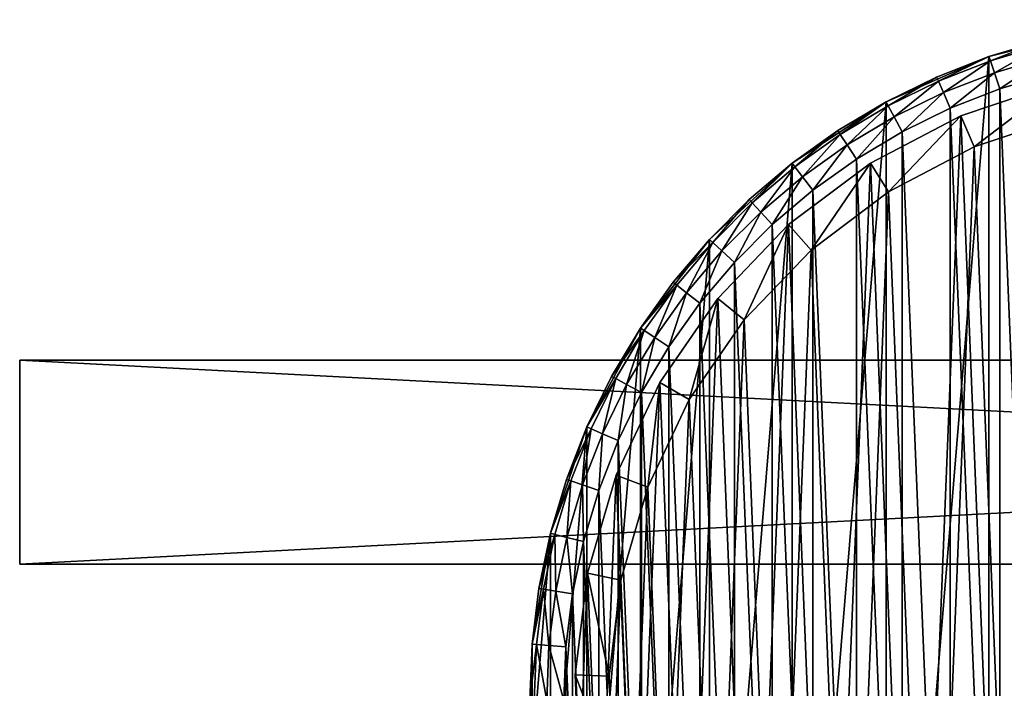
# Model space of a CAD drawing. Header units: millimetres. Extents: x 2 to 232, y 1 to 86.
# Tile 2 of 7: x 2 to 60, y 42 to 81. Entities that reach past the tile are written whole.
import ezdxf

# ---------------------------------------------------------------- set-up
doc = ezdxf.new("R2010")
doc.units = ezdxf.units.MM
doc.header["$LTSCALE"] = 25.4
doc.layers.get('0').update_dxf_attribs({"true_color": 0xff5454})

# ---------------------------------------------------------------- blocks, each defined once
blk = doc.blocks.new('PILLS-I-KINKIET-8265.STL')
at = {"color": 250, "true_color": 0x262626}
mesh = blk.add_polyface(dxfattribs=at)
corners = [(32.924, 50.667, 53), (31.837, 37.545, 53), (31.837, 44.151, 53), (32.924, 31.029, 53), (35.069, 56.916, 53), (35.069, 24.78, 53), (38.213, 62.726, 53), (38.213, 18.97, 53), (42.271, 67.939, 53), (42.271, 13.757, 53), (47.131, 72.414, 53), (47.131, 9.282, 53), (52.662, 76.027, 53), (52.662, 5.669, 53), (58.712, 78.681, 53), (58.712, 3.015, 53), (65.116, 80.302, 53), (65.116, 1.394, 53), (71.7, 80.848, 53), (71.7, 0.848, 53), (78.284, 80.302, 53), (78.284, 1.394, 53), (84.688, 78.681, 53), (84.688, 3.015, 53), (90.738, 76.027, 53), (90.738, 5.669, 53), (96.269, 72.414, 53), (96.269, 9.282, 53), (101.129, 67.939, 53), (101.129, 13.757, 53), (105.187, 62.726, 53), (105.187, 18.97, 53), (108.331, 56.916, 53), (108.331, 24.78, 53), (110.476, 50.667, 53), (110.476, 31.029, 53), (111.563, 44.151, 53), (111.563, 37.545, 53)]
mesh.append_faces([[corners[k] for k in face] for face in [(0, 1, 2), (35, 36, 37)]], dxfattribs={"vtx0": -1, "color": 250})
mesh.append_faces([[corners[k] for k in face] for face in [(1, 0, 3), (3, 4, 5), (5, 6, 7), (7, 8, 9), (9, 10, 11), (11, 12, 13), (13, 14, 15), (15, 16, 17), (17, 18, 19), (19, 20, 21), (21, 22, 23), (23, 24, 25), (25, 26, 27), (27, 28, 29), (29, 30, 31), (31, 32, 33), (33, 34, 35)]], dxfattribs={"vtx0": -1, "vtx1": -1, "color": 250})
mesh.append_faces([[corners[k] for k in face] for face in [(3, 0, 4), (5, 4, 6), (7, 6, 8), (9, 8, 10), (11, 10, 12), (13, 12, 14), (15, 14, 16), (17, 16, 18), (19, 18, 20), (21, 20, 22), (23, 22, 24), (25, 24, 26), (27, 26, 28), (29, 28, 30), (31, 30, 32), (33, 32, 34), (35, 34, 36)]], dxfattribs={"vtx0": -1, "vtx2": -1, "color": 250})
mesh = blk.add_polyface(dxfattribs=at)
corners = [(61.881, 79.624, 74.4), (65.116, 80.302, 53), (58.712, 78.681, 53)]
mesh.append_faces([[corners[k] for k in face] for face in [(0, 1, 2)]], dxfattribs={"color": 250})
mesh = blk.add_polyface(dxfattribs=at)
corners = [(61.881, 79.624, 74.4), (58.712, 78.681, 53), (58.712, 78.681, 74.4)]
mesh.append_faces([[corners[k] for k in face] for face in [(0, 1, 2)]], dxfattribs={"color": 250})
mesh = blk.add_polyface(dxfattribs=at)
corners = [(58.799, 78.427, 75.4), (61.881, 79.624, 74.4), (58.712, 78.681, 74.4), (61.946, 79.364, 75.4)]
mesh.append_faces([[corners[k] for k in face] for face in [(0, 1, 2), (1, 0, 3)]], dxfattribs={"vtx0": -1, "color": 250})
mesh = blk.add_polyface(dxfattribs=at)
corners = [(59.037, 77.735, 76.132), (61.946, 79.364, 75.4), (58.799, 78.427, 75.4), (62.126, 78.655, 76.132)]
mesh.append_faces([[corners[k] for k in face] for face in [(0, 1, 2), (1, 0, 3)]], dxfattribs={"vtx0": -1, "color": 250})
mesh = blk.add_polyface(dxfattribs=at)
corners = [(33.83, 37.71, 76.4), (33.83, 43.986, 76.4), (33.7, 40.848, 76.4), (34.218, 34.593, 76.4), (34.218, 47.103, 76.4), (34.863, 31.52, 76.4), (34.863, 50.176, 76.4), (35.759, 28.509, 76.4), (35.759, 53.187, 76.4), (36.901, 25.584, 76.4), (36.901, 56.112, 76.4), (38.28, 22.762, 76.4), (38.28, 58.934, 76.4), (39.888, 20.064, 76.4), (39.888, 61.632, 76.4), (41.713, 17.508, 76.4), (41.713, 64.188, 76.4), (43.742, 15.111, 76.4), (43.742, 66.585, 76.4), (45.963, 12.89, 76.4), (45.963, 68.806, 76.4), (48.36, 10.861, 76.4), (48.36, 70.835, 76.4), (50.916, 9.036, 76.4), (50.916, 72.66, 76.4), (53.614, 7.428, 76.4), (53.614, 74.268, 76.4), (56.436, 6.049, 76.4), (56.436, 75.647, 76.4), (59.361, 4.907, 76.4), (59.361, 76.789, 76.4), (62.372, 4.011, 76.4), (62.372, 77.685, 76.4), (65.445, 3.366, 76.4), (65.445, 78.33, 76.4), (68.562, 2.978, 76.4), (68.562, 78.718, 76.4), (71.7, 2.848, 76.4), (71.7, 78.848, 76.4), (74.838, 2.978, 76.4), (74.838, 78.718, 76.4), (77.955, 3.366, 76.4), (77.955, 78.33, 76.4), (81.028, 4.011, 76.4), (81.028, 77.685, 76.4), (84.039, 4.907, 76.4), (84.039, 76.789, 76.4), (86.964, 6.049, 76.4), (86.964, 75.647, 76.4), (89.786, 7.428, 76.4), (89.786, 74.268, 76.4), (92.484, 9.036, 76.4), (92.484, 72.66, 76.4), (95.04, 10.861, 76.4), (95.04, 70.835, 76.4), (97.437, 12.89, 76.4), (97.437, 68.806, 76.4), (99.658, 15.111, 76.4), (99.658, 66.585, 76.4), (101.687, 17.508, 76.4), (101.687, 64.188, 76.4), (103.512, 20.064, 76.4), (103.512, 61.632, 76.4), (105.12, 22.762, 76.4), (105.12, 58.934, 76.4), (106.499, 25.584, 76.4), (106.499, 56.112, 76.4), (107.641, 28.509, 76.4), (107.641, 53.187, 76.4), (108.537, 31.52, 76.4), (108.537, 50.176, 76.4), (109.182, 34.593, 76.4), (109.182, 47.103, 76.4), (109.57, 37.71, 76.4), (109.57, 43.986, 76.4), (109.7, 40.848, 76.4)]
mesh.append_faces([[corners[k] for k in face] for face in [(0, 1, 2), (74, 73, 75)]], dxfattribs={"vtx0": -1, "color": 250})
mesh.append_faces([[corners[k] for k in face] for face in [(1, 3, 4), (4, 5, 6), (6, 7, 8), (8, 9, 10), (10, 11, 12), (12, 13, 14), (14, 15, 16), (16, 17, 18), (18, 19, 20), (20, 21, 22), (22, 23, 24), (24, 25, 26), (26, 27, 28), (28, 29, 30), (30, 31, 32), (32, 33, 34), (34, 35, 36), (36, 37, 38), (38, 39, 40), (40, 41, 42), (42, 43, 44), (44, 45, 46), (46, 47, 48), (48, 49, 50), (50, 51, 52), (52, 53, 54), (54, 55, 56), (56, 57, 58), (58, 59, 60), (60, 61, 62), (62, 63, 64), (64, 65, 66), (66, 67, 68), (68, 69, 70), (70, 71, 72), (72, 73, 74)]], dxfattribs={"vtx0": -1, "vtx1": -1, "color": 250})
mesh.append_faces([[corners[k] for k in face] for face in [(1, 0, 3), (4, 3, 5), (6, 5, 7), (8, 7, 9), (10, 9, 11), (12, 11, 13), (14, 13, 15), (16, 15, 17), (18, 17, 19), (20, 19, 21), (22, 21, 23), (24, 23, 25), (26, 25, 27), (28, 27, 29), (30, 29, 31), (32, 31, 33), (34, 33, 35), (36, 35, 37), (38, 37, 39), (40, 39, 41), (42, 41, 43), (44, 43, 45), (46, 45, 47), (48, 47, 49), (50, 49, 51), (52, 51, 53), (54, 53, 55), (56, 55, 57), (58, 57, 59), (60, 59, 61), (62, 61, 63), (64, 63, 65), (66, 65, 67), (68, 67, 69), (70, 69, 71), (72, 71, 73)]], dxfattribs={"vtx0": -1, "vtx2": -1, "color": 250})
at = {"color": 7, "true_color": 0xffffff}
mesh = blk.add_polyface(dxfattribs=at)
corners = [(34.622, 36.346, 52.345), (35.105, 48.319, 52.345), (34.38, 42.352, 52.345), (35.825, 30.457, 52.345), (36.777, 54.092, 52.345), (37.956, 24.836, 52.345), (39.354, 59.523, 52.345), (40.962, 19.631, 52.345), (42.769, 64.47, 52.345), (44.763, 14.975, 52.345), (46.932, 68.805, 52.345), (49.262, 10.989, 52.345), (51.738, 72.416, 52.345), (54.343, 7.776, 52.345), (57.06, 75.209, 52.345), (59.872, 5.42, 52.345), (62.762, 77.113, 52.345), (65.709, 3.982, 52.345), (68.695, 78.077, 52.345), (71.7, 3.498, 52.345), (71.7, 78.198, 52.345), (77.691, 3.982, 52.345), (74.705, 78.077, 52.345), (80.638, 77.113, 52.345), (83.528, 5.42, 52.345), (86.34, 75.209, 52.345), (89.057, 7.776, 52.345), (91.662, 72.416, 52.345), (94.138, 10.989, 52.345), (96.468, 68.805, 52.345), (98.637, 14.975, 52.345), (100.631, 64.47, 52.345), (102.438, 19.631, 52.345), (104.046, 59.523, 52.345), (105.444, 24.836, 52.345), (106.623, 54.092, 52.345), (107.575, 30.457, 52.345), (108.295, 48.319, 52.345), (108.778, 36.346, 52.345), (109.02, 42.352, 52.345)]
mesh.append_faces([[corners[k] for k in face] for face in [(0, 1, 2), (37, 38, 39)]], dxfattribs={"vtx0": -1, "color": 7})
mesh.append_faces([[corners[k] for k in face] for face in [(1, 3, 4), (4, 5, 6), (6, 7, 8), (8, 9, 10), (10, 11, 12), (12, 13, 14), (14, 15, 16), (16, 17, 18), (18, 19, 20), (20, 21, 22), (22, 21, 23), (23, 24, 25), (25, 26, 27), (27, 28, 29), (29, 30, 31), (31, 32, 33), (33, 34, 35), (35, 36, 37)]], dxfattribs={"vtx0": -1, "vtx1": -1, "color": 7})
mesh.append_faces([[corners[k] for k in face] for face in [(1, 0, 3), (4, 3, 5), (6, 5, 7), (8, 7, 9), (10, 9, 11), (12, 11, 13), (14, 13, 15), (16, 15, 17), (18, 17, 19), (20, 19, 21), (23, 21, 24), (25, 24, 26), (27, 26, 28), (29, 28, 30), (31, 30, 32), (33, 32, 34), (35, 34, 36), (37, 36, 38)]], dxfattribs={"vtx0": -1, "vtx2": -1, "color": 7})
at = {"color": 250, "true_color": 0x262626}
mesh = blk.add_polyface(dxfattribs=at)
corners = [(55.632, 77.479, 74.4), (58.712, 78.681, 53), (52.662, 76.027, 53)]
mesh.append_faces([[corners[k] for k in face] for face in [(0, 1, 2)]], dxfattribs={"color": 250})
mesh = blk.add_polyface(dxfattribs=at)
corners = [(58.712, 78.681, 74.4), (58.712, 78.681, 53), (55.632, 77.479, 74.4)]
mesh.append_faces([[corners[k] for k in face] for face in [(0, 1, 2)]], dxfattribs={"color": 250})
mesh = blk.add_polyface(dxfattribs=at)
corners = [(55.74, 77.234, 75.4), (58.712, 78.681, 74.4), (55.632, 77.479, 74.4), (58.799, 78.427, 75.4)]
mesh.append_faces([[corners[k] for k in face] for face in [(0, 1, 2), (1, 0, 3)]], dxfattribs={"vtx0": -1, "color": 250})
mesh = blk.add_polyface(dxfattribs=at)
corners = [(56.034, 76.563, 76.132), (58.799, 78.427, 75.4), (55.74, 77.234, 75.4), (59.037, 77.735, 76.132)]
mesh.append_faces([[corners[k] for k in face] for face in [(0, 1, 2), (1, 0, 3)]], dxfattribs={"vtx0": -1, "color": 250})
mesh = blk.add_polyface(dxfattribs=at)
corners = [(59.361, 76.789, 76.4), (62.126, 78.655, 76.132), (59.037, 77.735, 76.132), (62.372, 77.685, 76.4)]
mesh.append_faces([[corners[k] for k in face] for face in [(0, 1, 2), (1, 0, 3)]], dxfattribs={"vtx0": -1, "color": 250})
mesh = blk.add_polyface(dxfattribs=at)
corners = [(56.436, 75.647, 76.4), (59.037, 77.735, 76.132), (56.034, 76.563, 76.132), (59.361, 76.789, 76.4)]
mesh.append_faces([[corners[k] for k in face] for face in [(0, 1, 2), (1, 0, 3)]], dxfattribs={"vtx0": -1, "color": 250})
mesh = blk.add_polyface(dxfattribs=at)
corners = [(55.632, 77.479, 74.4), (52.662, 76.027, 53), (52.662, 76.027, 74.4)]
mesh.append_faces([[corners[k] for k in face] for face in [(0, 1, 2)]], dxfattribs={"color": 250})
mesh = blk.add_polyface(dxfattribs=at)
corners = [(52.79, 75.791, 75.4), (55.632, 77.479, 74.4), (52.662, 76.027, 74.4), (55.74, 77.234, 75.4)]
mesh.append_faces([[corners[k] for k in face] for face in [(0, 1, 2), (1, 0, 3)]], dxfattribs={"vtx0": -1, "color": 250})
mesh = blk.add_polyface(dxfattribs=at)
corners = [(53.138, 75.147, 76.132), (55.74, 77.234, 75.4), (52.79, 75.791, 75.4), (56.034, 76.563, 76.132)]
mesh.append_faces([[corners[k] for k in face] for face in [(0, 1, 2), (1, 0, 3)]], dxfattribs={"vtx0": -1, "color": 250})
at = {"color": 7, "true_color": 0xffffff}
mesh = blk.add_polyface(dxfattribs=at)
corners = [(57.06, 75.209, 52.345), (62.762, 77.113, 47.7), (57.06, 75.209, 47.7), (62.762, 77.113, 52.345)]
mesh.append_faces([[corners[k] for k in face] for face in [(0, 1, 2), (1, 0, 3)]], dxfattribs={"vtx0": -1, "color": 7})
mesh = blk.add_polyface(dxfattribs=at)
corners = [(62.762, 77.113, 47.7), (57.844, 73.369, 45.7), (57.06, 75.209, 47.7), (63.24, 75.171, 45.7)]
mesh.append_faces([[corners[k] for k in face] for face in [(0, 1, 2), (1, 0, 3)]], dxfattribs={"vtx0": -1, "color": 7})
at = {"color": 250, "true_color": 0x262626}
mesh = blk.add_polyface(dxfattribs=at)
corners = [(53.614, 74.268, 76.4), (56.034, 76.563, 76.132), (53.138, 75.147, 76.132), (56.436, 75.647, 76.4)]
mesh.append_faces([[corners[k] for k in face] for face in [(0, 1, 2), (1, 0, 3)]], dxfattribs={"vtx0": -1, "color": 250})
at = {"color": 7, "true_color": 0xffffff}
mesh = blk.add_polyface(dxfattribs=at)
corners = [(37.064, 47.919, 45.7), (36.608, 36.587, 45.7), (36.379, 42.271, 45.7), (37.746, 31.013, 45.7), (38.647, 53.383, 45.7), (39.763, 25.694, 45.7), (41.086, 58.523, 45.7), (42.608, 20.767, 45.7), (44.318, 63.205, 45.7), (46.205, 16.36, 45.7), (48.259, 67.308, 45.7), (50.464, 12.588, 45.7), (52.807, 70.725, 45.7), (55.272, 9.547, 45.7), (57.844, 73.369, 45.7), (60.506, 7.317, 45.7), (63.24, 75.171, 45.7), (66.029, 5.956, 45.7), (68.856, 76.083, 45.7), (71.7, 5.498, 45.7), (71.7, 76.198, 45.7), (74.544, 76.083, 45.7), (77.371, 5.956, 45.7), (80.16, 75.171, 45.7), (82.894, 7.317, 45.7), (85.556, 73.369, 45.7), (88.128, 9.547, 45.7), (90.593, 70.725, 45.7), (92.936, 12.588, 45.7), (95.141, 67.308, 45.7), (97.195, 16.36, 45.7), (99.082, 63.205, 45.7), (100.792, 20.767, 45.7), (102.314, 58.523, 45.7), (103.637, 25.694, 45.7), (104.753, 53.383, 45.7), (105.654, 31.013, 45.7), (106.336, 47.919, 45.7), (106.792, 36.587, 45.7), (107.021, 42.271, 45.7)]
mesh.append_faces([[corners[k] for k in face] for face in [(0, 1, 2), (38, 37, 39)]], dxfattribs={"vtx0": -1, "color": 7})
mesh.append_faces([[corners[k] for k in face] for face in [(1, 0, 3), (3, 4, 5), (5, 6, 7), (7, 8, 9), (9, 10, 11), (11, 12, 13), (13, 14, 15), (15, 16, 17), (17, 18, 19), (19, 21, 22), (22, 23, 24), (24, 25, 26), (26, 27, 28), (28, 29, 30), (30, 31, 32), (32, 33, 34), (34, 35, 36), (36, 37, 38)]], dxfattribs={"vtx0": -1, "vtx1": -1, "color": 7})
mesh.append_faces([[corners[k] for k in face] for face in [(3, 0, 4), (5, 4, 6), (7, 6, 8), (9, 8, 10), (11, 10, 12), (13, 12, 14), (15, 14, 16), (17, 16, 18), (19, 18, 20), (19, 20, 21), (22, 21, 23), (24, 23, 25), (26, 25, 27), (28, 27, 29), (30, 29, 31), (32, 31, 33), (34, 33, 35), (36, 35, 37)]], dxfattribs={"vtx0": -1, "vtx2": -1, "color": 7})
at = {"color": 250, "true_color": 0x262626}
mesh = blk.add_polyface(dxfattribs=at)
corners = [(49.822, 74.335, 74.4), (52.662, 76.027, 53), (47.131, 72.414, 53)]
mesh.append_faces([[corners[k] for k in face] for face in [(0, 1, 2)]], dxfattribs={"color": 250})
mesh = blk.add_polyface(dxfattribs=at)
corners = [(52.662, 76.027, 74.4), (52.662, 76.027, 53), (49.822, 74.335, 74.4)]
mesh.append_faces([[corners[k] for k in face] for face in [(0, 1, 2)]], dxfattribs={"color": 250})
mesh = blk.add_polyface(dxfattribs=at)
corners = [(49.969, 74.11, 75.4), (52.662, 76.027, 74.4), (49.822, 74.335, 74.4), (52.79, 75.791, 75.4)]
mesh.append_faces([[corners[k] for k in face] for face in [(0, 1, 2), (1, 0, 3)]], dxfattribs={"vtx0": -1, "color": 250})
mesh = blk.add_polyface(dxfattribs=at)
corners = [(50.369, 73.497, 76.132), (52.79, 75.791, 75.4), (49.969, 74.11, 75.4), (53.138, 75.147, 76.132)]
mesh.append_faces([[corners[k] for k in face] for face in [(0, 1, 2), (1, 0, 3)]], dxfattribs={"vtx0": -1, "color": 250})
mesh = blk.add_polyface(dxfattribs=at)
corners = [(50.916, 72.66, 76.4), (53.138, 75.147, 76.132), (50.369, 73.497, 76.132), (53.614, 74.268, 76.4)]
mesh.append_faces([[corners[k] for k in face] for face in [(0, 1, 2), (1, 0, 3)]], dxfattribs={"vtx0": -1, "color": 250})
at = {"color": 7, "true_color": 0xffffff}
mesh = blk.add_polyface(dxfattribs=at)
corners = [(51.738, 72.416, 52.345), (57.06, 75.209, 47.7), (51.738, 72.416, 47.7), (57.06, 75.209, 52.345)]
mesh.append_faces([[corners[k] for k in face] for face in [(0, 1, 2), (1, 0, 3)]], dxfattribs={"vtx0": -1, "color": 7})
mesh = blk.add_polyface(dxfattribs=at)
corners = [(57.06, 75.209, 47.7), (52.807, 70.725, 45.7), (51.738, 72.416, 47.7), (57.844, 73.369, 45.7)]
mesh.append_faces([[corners[k] for k in face] for face in [(0, 1, 2), (1, 0, 3)]], dxfattribs={"vtx0": -1, "color": 7})
at = {"color": 250, "true_color": 0x262626}
mesh = blk.add_polyface(dxfattribs=at)
corners = [(49.822, 74.335, 74.4), (47.131, 72.414, 53), (47.131, 72.414, 74.4)]
mesh.append_faces([[corners[k] for k in face] for face in [(0, 1, 2)]], dxfattribs={"color": 250})
mesh = blk.add_polyface(dxfattribs=at)
corners = [(47.296, 72.202, 75.4), (49.822, 74.335, 74.4), (47.131, 72.414, 74.4), (49.969, 74.11, 75.4)]
mesh.append_faces([[corners[k] for k in face] for face in [(0, 1, 2), (1, 0, 3)]], dxfattribs={"vtx0": -1, "color": 250})
mesh = blk.add_polyface(dxfattribs=at)
corners = [(47.746, 71.624, 76.132), (49.969, 74.11, 75.4), (47.296, 72.202, 75.4), (50.369, 73.497, 76.132)]
mesh.append_faces([[corners[k] for k in face] for face in [(0, 1, 2), (1, 0, 3)]], dxfattribs={"vtx0": -1, "color": 250})
mesh = blk.add_polyface(dxfattribs=at)
corners = [(48.36, 70.835, 76.4), (50.369, 73.497, 76.132), (47.746, 71.624, 76.132), (50.916, 72.66, 76.4)]
mesh.append_faces([[corners[k] for k in face] for face in [(0, 1, 2), (1, 0, 3)]], dxfattribs={"vtx0": -1, "color": 250})
mesh = blk.add_polyface(dxfattribs=at)
corners = [(44.609, 70.277, 74.4), (47.131, 72.414, 53), (42.271, 67.939, 53)]
mesh.append_faces([[corners[k] for k in face] for face in [(0, 1, 2)]], dxfattribs={"color": 250})
mesh = blk.add_polyface(dxfattribs=at)
corners = [(47.131, 72.414, 74.4), (47.131, 72.414, 53), (44.609, 70.277, 74.4)]
mesh.append_faces([[corners[k] for k in face] for face in [(0, 1, 2)]], dxfattribs={"color": 250})
mesh = blk.add_polyface(dxfattribs=at)
corners = [(44.79, 70.08, 75.4), (47.131, 72.414, 74.4), (44.609, 70.277, 74.4), (47.296, 72.202, 75.4)]
mesh.append_faces([[corners[k] for k in face] for face in [(0, 1, 2), (1, 0, 3)]], dxfattribs={"vtx0": -1, "color": 250})
at = {"color": 7, "true_color": 0xffffff}
mesh = blk.add_polyface(dxfattribs=at)
corners = [(46.932, 68.805, 52.345), (51.738, 72.416, 47.7), (46.932, 68.805, 47.7), (51.738, 72.416, 52.345)]
mesh.append_faces([[corners[k] for k in face] for face in [(0, 1, 2), (1, 0, 3)]], dxfattribs={"vtx0": -1, "color": 7})
mesh = blk.add_polyface(dxfattribs=at)
corners = [(51.738, 72.416, 47.7), (48.259, 67.308, 45.7), (46.932, 68.805, 47.7), (52.807, 70.725, 45.7)]
mesh.append_faces([[corners[k] for k in face] for face in [(0, 1, 2), (1, 0, 3)]], dxfattribs={"vtx0": -1, "color": 7})
at = {"color": 250, "true_color": 0x262626}
mesh = blk.add_polyface(dxfattribs=at)
corners = [(45.286, 69.541, 76.132), (47.296, 72.202, 75.4), (44.79, 70.08, 75.4), (47.746, 71.624, 76.132)]
mesh.append_faces([[corners[k] for k in face] for face in [(0, 1, 2), (1, 0, 3)]], dxfattribs={"vtx0": -1, "color": 250})
mesh = blk.add_polyface(dxfattribs=at)
corners = [(45.963, 68.806, 76.4), (47.746, 71.624, 76.132), (45.286, 69.541, 76.132), (48.36, 70.835, 76.4)]
mesh.append_faces([[corners[k] for k in face] for face in [(0, 1, 2), (1, 0, 3)]], dxfattribs={"vtx0": -1, "color": 250})
mesh = blk.add_polyface(dxfattribs=at)
corners = [(44.609, 70.277, 74.4), (42.271, 67.939, 53), (42.271, 67.939, 74.4)]
mesh.append_faces([[corners[k] for k in face] for face in [(0, 1, 2)]], dxfattribs={"color": 250})
mesh = blk.add_polyface(dxfattribs=at)
corners = [(42.468, 67.758, 75.4), (44.609, 70.277, 74.4), (42.271, 67.939, 74.4), (44.79, 70.08, 75.4)]
mesh.append_faces([[corners[k] for k in face] for face in [(0, 1, 2), (1, 0, 3)]], dxfattribs={"vtx0": -1, "color": 250})
mesh = blk.add_polyface(dxfattribs=at)
corners = [(43.007, 67.262, 76.132), (44.79, 70.08, 75.4), (42.468, 67.758, 75.4), (45.286, 69.541, 76.132)]
mesh.append_faces([[corners[k] for k in face] for face in [(0, 1, 2), (1, 0, 3)]], dxfattribs={"vtx0": -1, "color": 250})
mesh = blk.add_polyface(dxfattribs=at)
corners = [(43.742, 66.585, 76.4), (45.286, 69.541, 76.132), (43.007, 67.262, 76.132), (45.963, 68.806, 76.4)]
mesh.append_faces([[corners[k] for k in face] for face in [(0, 1, 2), (1, 0, 3)]], dxfattribs={"vtx0": -1, "color": 250})
at = {"color": 7, "true_color": 0xffffff}
mesh = blk.add_polyface(dxfattribs=at)
corners = [(46.932, 68.805, 52.345), (42.769, 64.47, 47.7), (42.769, 64.47, 52.345), (46.932, 68.805, 47.7)]
mesh.append_faces([[corners[k] for k in face] for face in [(0, 1, 2), (1, 0, 3)]], dxfattribs={"vtx0": -1, "color": 7})
mesh = blk.add_polyface(dxfattribs=at)
corners = [(46.932, 68.805, 47.7), (44.318, 63.205, 45.7), (42.769, 64.47, 47.7), (48.259, 67.308, 45.7)]
mesh.append_faces([[corners[k] for k in face] for face in [(0, 1, 2), (1, 0, 3)]], dxfattribs={"vtx0": -1, "color": 7})
at = {"color": 250, "true_color": 0x262626}
mesh = blk.add_polyface(dxfattribs=at)
corners = [(42.271, 67.939, 53), (38.213, 62.726, 53), (40.134, 65.417, 74.4)]
mesh.append_faces([[corners[k] for k in face] for face in [(0, 1, 2)]], dxfattribs={"color": 250})
mesh = blk.add_polyface(dxfattribs=at)
corners = [(42.271, 67.939, 53), (40.134, 65.417, 74.4), (42.271, 67.939, 74.4)]
mesh.append_faces([[corners[k] for k in face] for face in [(0, 1, 2)]], dxfattribs={"color": 250})
mesh = blk.add_polyface(dxfattribs=at)
corners = [(42.468, 67.758, 75.4), (40.134, 65.417, 74.4), (40.346, 65.252, 75.4), (42.271, 67.939, 74.4)]
mesh.append_faces([[corners[k] for k in face] for face in [(0, 1, 2), (1, 0, 3)]], dxfattribs={"vtx0": -1, "color": 250})
mesh = blk.add_polyface(dxfattribs=at)
corners = [(40.924, 64.802, 76.132), (42.468, 67.758, 75.4), (40.346, 65.252, 75.4), (43.007, 67.262, 76.132)]
mesh.append_faces([[corners[k] for k in face] for face in [(0, 1, 2), (1, 0, 3)]], dxfattribs={"vtx0": -1, "color": 250})
mesh = blk.add_polyface(dxfattribs=at)
corners = [(41.713, 64.188, 76.4), (43.007, 67.262, 76.132), (40.924, 64.802, 76.132), (43.742, 66.585, 76.4)]
mesh.append_faces([[corners[k] for k in face] for face in [(0, 1, 2), (1, 0, 3)]], dxfattribs={"vtx0": -1, "color": 250})
mesh = blk.add_polyface(dxfattribs=at)
corners = [(40.134, 65.417, 74.4), (38.213, 62.726, 53), (38.213, 62.726, 74.4)]
mesh.append_faces([[corners[k] for k in face] for face in [(0, 1, 2)]], dxfattribs={"color": 250})
mesh = blk.add_polyface(dxfattribs=at)
corners = [(40.346, 65.252, 75.4), (38.213, 62.726, 74.4), (38.438, 62.579, 75.4), (40.134, 65.417, 74.4)]
mesh.append_faces([[corners[k] for k in face] for face in [(0, 1, 2), (1, 0, 3)]], dxfattribs={"vtx0": -1, "color": 250})
mesh = blk.add_polyface(dxfattribs=at)
corners = [(39.051, 62.179, 76.132), (40.346, 65.252, 75.4), (38.438, 62.579, 75.4), (40.924, 64.802, 76.132)]
mesh.append_faces([[corners[k] for k in face] for face in [(0, 1, 2), (1, 0, 3)]], dxfattribs={"vtx0": -1, "color": 250})
mesh = blk.add_polyface(dxfattribs=at)
corners = [(39.888, 61.632, 76.4), (40.924, 64.802, 76.132), (39.051, 62.179, 76.132), (41.713, 64.188, 76.4)]
mesh.append_faces([[corners[k] for k in face] for face in [(0, 1, 2), (1, 0, 3)]], dxfattribs={"vtx0": -1, "color": 250})
at = {"color": 7, "true_color": 0xffffff}
mesh = blk.add_polyface(dxfattribs=at)
corners = [(42.769, 64.47, 52.345), (39.354, 59.523, 47.7), (39.354, 59.523, 52.345), (42.769, 64.47, 47.7)]
mesh.append_faces([[corners[k] for k in face] for face in [(0, 1, 2), (1, 0, 3)]], dxfattribs={"vtx0": -1, "color": 7})
mesh = blk.add_polyface(dxfattribs=at)
corners = [(42.769, 64.47, 47.7), (41.086, 58.523, 45.7), (39.354, 59.523, 47.7), (44.318, 63.205, 45.7)]
mesh.append_faces([[corners[k] for k in face] for face in [(0, 1, 2), (1, 0, 3)]], dxfattribs={"vtx0": -1, "color": 7})
at = {"color": 250, "true_color": 0x262626}
mesh = blk.add_polyface(dxfattribs=at)
corners = [(38.213, 62.726, 53), (35.069, 56.916, 53), (36.521, 59.886, 74.4)]
mesh.append_faces([[corners[k] for k in face] for face in [(0, 1, 2)]], dxfattribs={"color": 250})
mesh = blk.add_polyface(dxfattribs=at)
corners = [(38.213, 62.726, 53), (36.521, 59.886, 74.4), (38.213, 62.726, 74.4)]
mesh.append_faces([[corners[k] for k in face] for face in [(0, 1, 2)]], dxfattribs={"color": 250})
mesh = blk.add_polyface(dxfattribs=at)
corners = [(38.438, 62.579, 75.4), (36.521, 59.886, 74.4), (36.757, 59.758, 75.4), (38.213, 62.726, 74.4)]
mesh.append_faces([[corners[k] for k in face] for face in [(0, 1, 2), (1, 0, 3)]], dxfattribs={"vtx0": -1, "color": 250})
mesh = blk.add_polyface(dxfattribs=at)
corners = [(37.401, 59.41, 76.132), (38.438, 62.579, 75.4), (36.757, 59.758, 75.4), (39.051, 62.179, 76.132)]
mesh.append_faces([[corners[k] for k in face] for face in [(0, 1, 2), (1, 0, 3)]], dxfattribs={"vtx0": -1, "color": 250})
mesh = blk.add_polyface(dxfattribs=at)
corners = [(38.28, 58.934, 76.4), (39.051, 62.179, 76.132), (37.401, 59.41, 76.132), (39.888, 61.632, 76.4)]
mesh.append_faces([[corners[k] for k in face] for face in [(0, 1, 2), (1, 0, 3)]], dxfattribs={"vtx0": -1, "color": 250})
mesh = blk.add_polyface(dxfattribs=at)
corners = [(231.7, 60.848, 76.4), (1.7, 48.848, 76.4), (1.7, 60.848, 76.4), (231.7, 48.848, 76.4)]
mesh.append_faces([[corners[k] for k in face] for face in [(0, 1, 2), (1, 0, 3)]], dxfattribs={"vtx0": -1, "color": 250})
mesh = blk.add_polyface(dxfattribs=at)
corners = [(231.7, 48.848, 86.4), (1.7, 60.848, 86.4), (1.7, 48.848, 86.4), (231.7, 60.848, 86.4)]
mesh.append_faces([[corners[k] for k in face] for face in [(0, 1, 2), (1, 0, 3)]], dxfattribs={"vtx0": -1, "color": 250})
mesh = blk.add_polyface(dxfattribs=at)
corners = [(1.7, 60.848, 86.4), (231.7, 60.848, 76.4), (1.7, 60.848, 76.4), (231.7, 60.848, 86.4)]
mesh.append_faces([[corners[k] for k in face] for face in [(0, 1, 2), (1, 0, 3)]], dxfattribs={"vtx0": -1, "color": 250})
mesh = blk.add_polyface(dxfattribs=at)
corners = [(1.7, 60.848, 86.4), (1.7, 48.848, 76.4), (1.7, 48.848, 86.4), (1.7, 60.848, 76.4)]
mesh.append_faces([[corners[k] for k in face] for face in [(0, 1, 2), (1, 0, 3)]], dxfattribs={"vtx0": -1, "color": 250})
mesh = blk.add_polyface(dxfattribs=at)
corners = [(36.521, 59.886, 74.4), (35.069, 56.916, 53), (35.069, 56.916, 74.4)]
mesh.append_faces([[corners[k] for k in face] for face in [(0, 1, 2)]], dxfattribs={"color": 250})
mesh = blk.add_polyface(dxfattribs=at)
corners = [(36.757, 59.758, 75.4), (35.069, 56.916, 74.4), (35.314, 56.808, 75.4), (36.521, 59.886, 74.4)]
mesh.append_faces([[corners[k] for k in face] for face in [(0, 1, 2), (1, 0, 3)]], dxfattribs={"vtx0": -1, "color": 250})
mesh = blk.add_polyface(dxfattribs=at)
corners = [(35.985, 56.514, 76.132), (36.757, 59.758, 75.4), (35.314, 56.808, 75.4), (37.401, 59.41, 76.132)]
mesh.append_faces([[corners[k] for k in face] for face in [(0, 1, 2), (1, 0, 3)]], dxfattribs={"vtx0": -1, "color": 250})
mesh = blk.add_polyface(dxfattribs=at)
corners = [(36.901, 56.112, 76.4), (37.401, 59.41, 76.132), (35.985, 56.514, 76.132), (38.28, 58.934, 76.4)]
mesh.append_faces([[corners[k] for k in face] for face in [(0, 1, 2), (1, 0, 3)]], dxfattribs={"vtx0": -1, "color": 250})
at = {"color": 7, "true_color": 0xffffff}
mesh = blk.add_polyface(dxfattribs=at)
corners = [(39.354, 59.523, 52.345), (36.777, 54.092, 47.7), (36.777, 54.092, 52.345), (39.354, 59.523, 47.7)]
mesh.append_faces([[corners[k] for k in face] for face in [(0, 1, 2), (1, 0, 3)]], dxfattribs={"vtx0": -1, "color": 7})
mesh = blk.add_polyface(dxfattribs=at)
corners = [(39.354, 59.523, 47.7), (38.647, 53.383, 45.7), (36.777, 54.092, 47.7), (41.086, 58.523, 45.7)]
mesh.append_faces([[corners[k] for k in face] for face in [(0, 1, 2), (1, 0, 3)]], dxfattribs={"vtx0": -1, "color": 7})
at = {"color": 250, "true_color": 0x262626}
mesh = blk.add_polyface(dxfattribs=at)
corners = [(35.069, 56.916, 53), (32.924, 50.667, 53), (33.867, 53.836, 74.4)]
mesh.append_faces([[corners[k] for k in face] for face in [(0, 1, 2)]], dxfattribs={"color": 250})
mesh = blk.add_polyface(dxfattribs=at)
corners = [(35.069, 56.916, 53), (33.867, 53.836, 74.4), (35.069, 56.916, 74.4)]
mesh.append_faces([[corners[k] for k in face] for face in [(0, 1, 2)]], dxfattribs={"color": 250})
mesh = blk.add_polyface(dxfattribs=at)
corners = [(35.314, 56.808, 75.4), (33.867, 53.836, 74.4), (34.121, 53.749, 75.4), (35.069, 56.916, 74.4)]
mesh.append_faces([[corners[k] for k in face] for face in [(0, 1, 2), (1, 0, 3)]], dxfattribs={"vtx0": -1, "color": 250})
mesh = blk.add_polyface(dxfattribs=at)
corners = [(34.813, 53.511, 76.132), (35.314, 56.808, 75.4), (34.121, 53.749, 75.4), (35.985, 56.514, 76.132)]
mesh.append_faces([[corners[k] for k in face] for face in [(0, 1, 2), (1, 0, 3)]], dxfattribs={"vtx0": -1, "color": 250})
mesh = blk.add_polyface(dxfattribs=at)
corners = [(35.759, 53.187, 76.4), (35.985, 56.514, 76.132), (34.813, 53.511, 76.132), (36.901, 56.112, 76.4)]
mesh.append_faces([[corners[k] for k in face] for face in [(0, 1, 2), (1, 0, 3)]], dxfattribs={"vtx0": -1, "color": 250})
at = {"color": 7, "true_color": 0xffffff}
mesh = blk.add_polyface(dxfattribs=at)
corners = [(36.777, 54.092, 52.345), (35.105, 48.319, 47.7), (35.105, 48.319, 52.345), (36.777, 54.092, 47.7)]
mesh.append_faces([[corners[k] for k in face] for face in [(0, 1, 2), (1, 0, 3)]], dxfattribs={"vtx0": -1, "color": 7})
mesh = blk.add_polyface(dxfattribs=at)
corners = [(36.777, 54.092, 47.7), (37.064, 47.919, 45.7), (35.105, 48.319, 47.7), (38.647, 53.383, 45.7)]
mesh.append_faces([[corners[k] for k in face] for face in [(0, 1, 2), (1, 0, 3)]], dxfattribs={"vtx0": -1, "color": 7})
at = {"color": 250, "true_color": 0x262626}
mesh = blk.add_polyface(dxfattribs=at)
corners = [(33.867, 53.836, 74.4), (32.924, 50.667, 53), (32.924, 50.667, 74.4)]
mesh.append_faces([[corners[k] for k in face] for face in [(0, 1, 2)]], dxfattribs={"color": 250})
mesh = blk.add_polyface(dxfattribs=at)
corners = [(34.121, 53.749, 75.4), (32.924, 50.667, 74.4), (33.184, 50.602, 75.4), (33.867, 53.836, 74.4)]
mesh.append_faces([[corners[k] for k in face] for face in [(0, 1, 2), (1, 0, 3)]], dxfattribs={"vtx0": -1, "color": 250})
mesh = blk.add_polyface(dxfattribs=at)
corners = [(33.893, 50.422, 76.132), (34.121, 53.749, 75.4), (33.184, 50.602, 75.4), (34.813, 53.511, 76.132)]
mesh.append_faces([[corners[k] for k in face] for face in [(0, 1, 2), (1, 0, 3)]], dxfattribs={"vtx0": -1, "color": 250})
mesh = blk.add_polyface(dxfattribs=at)
corners = [(34.863, 50.176, 76.4), (34.813, 53.511, 76.132), (33.893, 50.422, 76.132), (35.759, 53.187, 76.4)]
mesh.append_faces([[corners[k] for k in face] for face in [(0, 1, 2), (1, 0, 3)]], dxfattribs={"vtx0": -1, "color": 250})
mesh = blk.add_polyface(dxfattribs=at)
corners = [(32.924, 50.667, 53), (31.837, 44.151, 53), (32.246, 47.432, 74.4)]
mesh.append_faces([[corners[k] for k in face] for face in [(0, 1, 2)]], dxfattribs={"color": 250})
mesh = blk.add_polyface(dxfattribs=at)
corners = [(32.924, 50.667, 53), (32.246, 47.432, 74.4), (32.924, 50.667, 74.4)]
mesh.append_faces([[corners[k] for k in face] for face in [(0, 1, 2)]], dxfattribs={"color": 250})
mesh = blk.add_polyface(dxfattribs=at)
corners = [(33.184, 50.602, 75.4), (32.246, 47.432, 74.4), (32.51, 47.388, 75.4), (32.924, 50.667, 74.4)]
mesh.append_faces([[corners[k] for k in face] for face in [(0, 1, 2), (1, 0, 3)]], dxfattribs={"vtx0": -1, "color": 250})
mesh = blk.add_polyface(dxfattribs=at)
corners = [(33.232, 47.267, 76.132), (33.184, 50.602, 75.4), (32.51, 47.388, 75.4), (33.893, 50.422, 76.132)]
mesh.append_faces([[corners[k] for k in face] for face in [(0, 1, 2), (1, 0, 3)]], dxfattribs={"vtx0": -1, "color": 250})
mesh = blk.add_polyface(dxfattribs=at)
corners = [(34.218, 47.103, 76.4), (33.893, 50.422, 76.132), (33.232, 47.267, 76.132), (34.863, 50.176, 76.4)]
mesh.append_faces([[corners[k] for k in face] for face in [(0, 1, 2), (1, 0, 3)]], dxfattribs={"vtx0": -1, "color": 250})
mesh = blk.add_polyface(dxfattribs=at)
corners = [(231.7, 48.848, 86.4), (1.7, 48.848, 76.4), (231.7, 48.848, 76.4), (1.7, 48.848, 86.4)]
mesh.append_faces([[corners[k] for k in face] for face in [(0, 1, 2), (1, 0, 3)]], dxfattribs={"vtx0": -1, "color": 250})
at = {"color": 7, "true_color": 0xffffff}
mesh = blk.add_polyface(dxfattribs=at)
corners = [(35.105, 48.319, 52.345), (34.38, 42.352, 47.7), (34.38, 42.352, 52.345), (35.105, 48.319, 47.7)]
mesh.append_faces([[corners[k] for k in face] for face in [(0, 1, 2), (1, 0, 3)]], dxfattribs={"vtx0": -1, "color": 7})
mesh = blk.add_polyface(dxfattribs=at)
corners = [(35.105, 48.319, 47.7), (36.379, 42.271, 45.7), (34.38, 42.352, 47.7), (37.064, 47.919, 45.7)]
mesh.append_faces([[corners[k] for k in face] for face in [(0, 1, 2), (1, 0, 3)]], dxfattribs={"vtx0": -1, "color": 7})
at = {"color": 250, "true_color": 0x262626}
mesh = blk.add_polyface(dxfattribs=at)
corners = [(32.246, 47.432, 74.4), (31.837, 44.151, 53), (31.837, 44.151, 74.4)]
mesh.append_faces([[corners[k] for k in face] for face in [(0, 1, 2)]], dxfattribs={"color": 250})
mesh = blk.add_polyface(dxfattribs=at)
corners = [(32.51, 47.388, 75.4), (31.837, 44.151, 74.4), (32.104, 44.129, 75.4), (32.246, 47.432, 74.4)]
mesh.append_faces([[corners[k] for k in face] for face in [(0, 1, 2), (1, 0, 3)]], dxfattribs={"vtx0": -1, "color": 250})
mesh = blk.add_polyface(dxfattribs=at)
corners = [(32.833, 44.069, 76.132), (32.51, 47.388, 75.4), (32.104, 44.129, 75.4), (33.232, 47.267, 76.132)]
mesh.append_faces([[corners[k] for k in face] for face in [(0, 1, 2), (1, 0, 3)]], dxfattribs={"vtx0": -1, "color": 250})
mesh = blk.add_polyface(dxfattribs=at)
corners = [(33.83, 43.986, 76.4), (33.232, 47.267, 76.132), (32.833, 44.069, 76.132), (34.218, 47.103, 76.4)]
mesh.append_faces([[corners[k] for k in face] for face in [(0, 1, 2), (1, 0, 3)]], dxfattribs={"vtx0": -1, "color": 250})
mesh = blk.add_polyface(dxfattribs=at)
corners = [(31.837, 44.151, 53), (31.837, 37.545, 53), (31.7, 40.848, 74.4)]
mesh.append_faces([[corners[k] for k in face] for face in [(0, 1, 2)]], dxfattribs={"color": 250})
mesh = blk.add_polyface(dxfattribs=at)
corners = [(31.837, 44.151, 53), (31.7, 40.848, 74.4), (31.837, 44.151, 74.4)]
mesh.append_faces([[corners[k] for k in face] for face in [(0, 1, 2)]], dxfattribs={"color": 250})
mesh = blk.add_polyface(dxfattribs=at)
corners = [(32.104, 44.129, 75.4), (31.7, 40.848, 74.4), (31.968, 40.848, 75.4), (31.837, 44.151, 74.4)]
mesh.append_faces([[corners[k] for k in face] for face in [(0, 1, 2), (1, 0, 3)]], dxfattribs={"vtx0": -1, "color": 250})
mesh = blk.add_polyface(dxfattribs=at)
corners = [(32.7, 40.848, 76.132), (32.104, 44.129, 75.4), (31.968, 40.848, 75.4), (32.833, 44.069, 76.132)]
mesh.append_faces([[corners[k] for k in face] for face in [(0, 1, 2), (1, 0, 3)]], dxfattribs={"vtx0": -1, "color": 250})
mesh = blk.add_polyface(dxfattribs=at)
corners = [(33.7, 40.848, 76.4), (32.833, 44.069, 76.132), (32.7, 40.848, 76.132), (33.83, 43.986, 76.4)]
mesh.append_faces([[corners[k] for k in face] for face in [(0, 1, 2), (1, 0, 3)]], dxfattribs={"vtx0": -1, "color": 250})
at = {"color": 7, "true_color": 0xffffff}
mesh = blk.add_polyface(dxfattribs=at)
corners = [(34.38, 42.352, 52.345), (34.622, 36.346, 47.7), (34.622, 36.346, 52.345), (34.38, 42.352, 47.7)]
mesh.append_faces([[corners[k] for k in face] for face in [(0, 1, 2), (1, 0, 3)]], dxfattribs={"vtx0": -1, "color": 7})
mesh = blk.add_polyface(dxfattribs=at)
corners = [(34.38, 42.352, 47.7), (36.608, 36.587, 45.7), (34.622, 36.346, 47.7), (36.379, 42.271, 45.7)]
mesh.append_faces([[corners[k] for k in face] for face in [(0, 1, 2), (1, 0, 3)]], dxfattribs={"vtx0": -1, "color": 7})

msp = doc.modelspace()

# ---------------------------------------------------------------- block references
at = {"color": 0}
msp.add_blockref('PILLS-I-KINKIET-8265.STL', (0, 0), dxfattribs=at)

doc.saveas('drawing.dxf')
